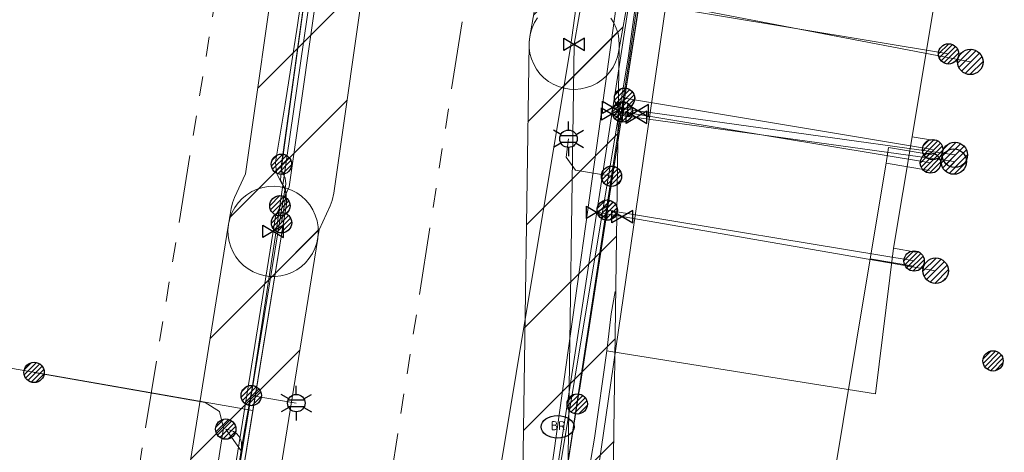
# Model space of a CAD drawing. Header units: metres. Extents: x 197355 to 199157, y 355772 to 356286.
# Tile 172 of 256: x 198014 to 198057, y 355944 to 355963. Entities that reach past the tile are written whole.
import ezdxf
from ezdxf.enums import TextEntityAlignment as Align
from ezdxf.lldxf.tags import DXFTag

# ---------------------------------------------------------------- set-up
doc = ezdxf.new("R2010")
doc.units = ezdxf.units.M
doc.linetypes.add('RI-GWA', pattern=[18.45, 6, -1.8, 1.75, -1.8, 1.75, -1.8, 1.75, -1.8])
for name, color, linetype, lineweight in [('B-WE-KL-BRANDSTOF_ENEXISNETBEHEERB.V.-G', 40, 'KL-BRANDSTOF-N', 18), ('B-WE-KL-BRANDSTOF_ENEXISNETBEHEERB.V.-V', 40, 'Continuous', 18), ('B-WE-KL-DATA_HULPSTUK_KPNB.V.-S', 90, 'Continuous', 25), ('B-WE-KL-DATA_KABELBUNDEL_KPNB.V.-G', 90, 'Continuous', 18), ('B-WE-KL-DATA_KABELBUNDEL_ZIGGOB.V.-G', 94, 'Continuous', 18), ('B-WE-KL-DATA_TELECOM_REGGEFIBEROPERATORB.V.-G', 90, 'KL-TELECOM-ALGEMEEN-N', 18), ('B-WE-KL-DATA_TELECOM_ZIGGOB.V.-G', 94, 'KL-TELECOM-ALGEMEEN-N', 18), ('B-WE-KL-ET_LS_ENEXISNETBEHEERB.V.-G', 190, 'KL-LS-N', 18), ('B-WE-KL-ET_LS_HULPSTUK_ENEXISNETBEHEERB.V.-S', 190, 'Continuous', 25), ('B-WE-KL-ET_LS_KABELBUNDEL_ENEXISNETBEHEERB.V.-G', 190, 'KL-BUNDEL-N', 18), ('B-WE-KL-ET_MS_10 kV_ENEXISNETBEHEERB.V.-G', 130, 'KL-MS-N', 18), ('B-WE-KL-ET_MS_ENEXISNETBEHEERB.V.-G', 130, 'KL-MS-N', 18), ('B-WE-KL-ET_MS_HULPSTUK_MOF_ENEXISNETBEHEERB.V.-S', 130, 'Continuous', 25), ('B-WE-KL-GAS_HD_ENEXISNETBEHEERB.V.-G', 30, 'KL-GAS-HD-N', 18), ('B-WE-KL-GAS_HULPSTUK_ENEXISNETBEHEERB.V.-S', 30, 'Continuous', 25), ('B-WE-KL-GAS_LD_HOOFDLEIDING_100 MBAR_PVC_160_ENEXISNETBEHEERB.V.-G', 50, 'KL-GAS-LD-N', 18), ('B-WE-KL-GAS_LD_HOOFDLEIDING_100 MBAR_PVC_ENEXISNETBEHEERB.V.-G', 50, 'KL-GAS-LD-N', 18), ('B-WE-KL-GAS_LD_HOOFDLEIDING_30 MBAR_PVC_250_ENEXISNETBEHEERB.V.-G', 50, 'KL-GAS-LD-N', 18), ('B-WE-KL-WATER_HULPSTUK_NVWATERLEIDINGMAATSCHAPPIJLIMBURG-S', 170, 'Continuous', 25), ('B-WE-KL-WATER_TRANSPORTLEIDING_NVWATERLEIDINGMAATSCHAPPIJLIMBURG-G', 170, 'KL-WATER-TR-N', 18), ('B-WE-RI-GWA_GEMEENTEROERMOND-G', 30, 'RI-GWA', 18)]:
    doc.layers.add(name, color=color, linetype=linetype, lineweight=lineweight)
doc.styles.add('NLCS-ISO', font='NLCS-ISO.ttf')
doc.styles.get("Standard").update_dxf_attribs({"font": 'isocp.shx'})
tags = doc.linetypes.add('KL-BRANDSTOF-N', pattern='A,4,-0.5,[105,NLCS.SHX,S=0.5,R=0,X=0.75,Y=0],-2,4,-1,["B",Standard,S=1,R=0,X=-0.15,Y=-0.5],-1.5', length=13).pattern_tags.tags
tags[18] = DXFTag(74, 10)
doc.linetypes.add('KL-BUNDEL-N', pattern='A,28,-5,[103,NLCS.SHX,S=1.25,R=0,X=0,Y=0],-5,[103,NLCS.SHX,S=1.25,R=0,X=0,Y=0],-5,[103,NLCS.SHX,S=1.25,R=0,X=0,Y=0],-5,[103,NLCS.SHX,S=1.25,R=0,X=0,Y=0],-5', length=53)
tags = doc.linetypes.add('KL-GAS-HD-N', pattern='A,4,-1,[69,NLCS.SHX,S=0.5,R=0,X=0,Y=0],-1,4,-1,["H",Standard,S=1,R=0,X=0,Y=-0.5],-2', length=13).pattern_tags.tags
tags[18] = DXFTag(74, 10)
tags = doc.linetypes.add('KL-GAS-LD-N', pattern='A,4,-1,[69,NLCS.SHX,S=0.5,R=0,X=0,Y=0],-1,4,-1,["L",Standard,S=1,R=0,X=0.25,Y=-0.5],-2', length=13).pattern_tags.tags
tags[18] = DXFTag(74, 10)
tags = doc.linetypes.add('KL-LS-N', pattern='A,4,-1,[103,NLCS.SHX,S=0.75,R=0,X=0,Y=0],-1,4,-1,["L",Standard,S=1,R=0,X=0,Y=-0.5],-2', length=13).pattern_tags.tags
tags[18] = DXFTag(74, 10)
tags = doc.linetypes.add('KL-MS-N', pattern='A,4,-1,[103,NLCS.SHX,S=0.75,R=0,X=0,Y=0],-1,4,-1,["M",Standard,S=1,R=0,X=0,Y=-0.5],-2', length=13).pattern_tags.tags
tags[18] = DXFTag(74, 10)
doc.linetypes.add('KL-TELECOM-ALGEMEEN-N', pattern='A,7,-1,[101,NLCS.SHX,S=0.5,R=0,X=0,Y=0],-1', length=9)
doc.linetypes.add('KL-WATER-TR-N', pattern='A,7,-0.5,[168,NLCS.SHX,S=0.75,R=0,X=0.75,Y=0],-2,[168,NLCS.SHX,S=0.75,R=0,X=0.75,Y=0],-2', length=11.5)

# ---------------------------------------------------------------- blocks, each defined once
blk = doc.blocks.new('SKL-ET_HULP_MOF-SO')
h = blk.add_hatch()
h.set_pattern_fill('ANSI31', color=256, scale=6, style=0)
h.set_pattern_definition([(45, (-2.25, -126.982), (-0.53033, 0.53033), [])])
edge = h.paths.add_edge_path()
edge.add_arc((0, 0), 2.25, 0, 360)
at = {"linetype": 'Continuous'}
blk.add_circle((0, 0), 2.25, dxfattribs=at)
blk = doc.blocks.new('SKL-WTB_HULP_AFSLUITER-SO')
for p, q in [((2.3, 1.37), (-2.3, -1.37)), ((-2.3, 1.37), (2.3, -1.37)), ((2.3, -1.37), (2.3, 1.37))]:
    blk.add_line(p, q)
at = {"ltscale": 0.1}
blk.add_line((-2.3, -1.37), (-2.3, 1.37), dxfattribs=at)
blk = doc.blocks.new('SKL-WTB_HULP_AANSLUITPUNT-SO')
h = blk.add_hatch()
h.set_pattern_fill('ANSI31', color=256, scale=3, style=0)
h.set_pattern_definition([(45, (-1.125, -63.491), (-0.265165, 0.265165), [])])
edge = h.paths.add_edge_path()
edge.add_arc((0, 0), 1.125, 0, 360)
at = {"linetype": 'Continuous'}
blk.add_circle((0, 0), 1.125, dxfattribs=at)
blk = doc.blocks.new('B-SIE-WEG_LICHTMAST-SO')
at = {"ltscale": 0.1}
for p, q in [((0, 0.386), (0, 0.772)), ((-0.334, 0.193), (-0.668, 0.386)), ((0.334, 0.193), (0.668, 0.386)), ((-0.334, -0.193), (-0.668, -0.386)), ((0, -0.386), (0, -0.772)), ((0.334, -0.193), (0.668, -0.386))]:
    blk.add_line(p, q, dxfattribs=at)
at = {"flags": 128}
for points in [[(-0.354, 0.152), (0.354, 0.152)], [(-0.354, -0.152), (0.354, -0.152)]]:
    blk.add_lwpolyline(points, dxfattribs=at)
at = {"ltscale": 0.1}
blk.add_circle((0, 0), 0.386, dxfattribs=at)
at = {"style": 'NLCS-ISO'}
blk.add_attdef('TYPE', text='', height=0.549, dxfattribs=at).set_placement((0, 0.772), align=Align.BOTTOM_CENTER)
blk = doc.blocks.new('SIE-WEG_STRAATPOT_BRANDKRAAN-SO')
blk.add_ellipse((0, 0), major_axis=(-0.729, 0), ratio=0.685994)
at = {"style": 'NLCS-ISO'}
blk.add_text('BR', height=0.4, dxfattribs=at).set_placement((-0.298, -0.153))

msp = doc.modelspace()

# ---------------------------------------------------------------- hatches: boundary and pattern name
at = {"layer": 'B-WE-KL-BRANDSTOF_ENEXISNETBEHEERB.V.-V'}
h = msp.add_hatch(dxfattribs=at)
h.set_pattern_fill('ANSI31', color=256, style=0)
h.paths.add_polyline_path([(198025.09, 355951.741), (198025.34, 355951.768), (198025.587, 355951.828), (198025.824, 355951.917), (198026.046, 355952.035), (198026.254, 355952.182), (198026.439, 355952.351), (198026.604, 355952.545), (198026.741, 355952.756), (198026.852, 355952.985), (198026.932, 355953.225), (198027.034, 355953.804), (198027.528, 355954.869), (198027.62, 355955.105), (198027.694, 355955.428), (198033.583, 355996.74), (198033.918, 355999.399), (198034.277, 356001.66), (198034.301, 356001.912), (198034.293, 356002.165), (198034.253, 356002.415), (198034.182, 356002.656), (198034.081, 356002.888), (198033.952, 356003.105), (198033.795, 356003.305), (198033.615, 356003.483), (198033.415, 356003.636), (198033.197, 356003.763), (198032.963, 356003.862), (198032.72, 356003.93), (198032.47, 356003.967), (198032.216, 356003.972), (198031.966, 356003.946), (198031.719, 356003.887), (198031.482, 356003.798), (198031.26, 356003.681), (198031.053, 356003.536), (198030.865, 356003.365), (198030.701, 356003.172), (198030.563, 356002.962), (198030.452, 356002.733), (198030.371, 356002.495), (198030.327, 356002.288), (198029.954, 355999.93), (198029.621, 355997.288), (198023.776, 355956.286), (198023.287, 355955.233), (198023.196, 355954.998), (198023.134, 355954.752), (198023.023, 355954.048), (198023, 355953.796), (198023.009, 355953.543), (198023.049, 355953.293), (198023.121, 355953.052), (198023.222, 355952.821), (198023.353, 355952.604), (198023.509, 355952.405), (198023.69, 355952.227), (198023.89, 355952.075), (198024.11, 355951.947), (198024.344, 355951.85), (198024.586, 355951.782), (198024.837, 355951.746), (198025.089, 355951.741)])
h = msp.add_hatch(dxfattribs=at)
h.set_pattern_fill('ANSI31', color=256, style=0)
h.paths.add_polyline_path([(198038.391, 355960.027), (198038.642, 355960.049), (198038.89, 355960.104), (198039.127, 355960.188), (198039.353, 355960.302), (198039.563, 355960.445), (198039.752, 355960.611), (198039.92, 355960.801), (198040.062, 355961.011), (198040.176, 355961.236), (198040.261, 355961.474), (198040.309, 355961.678), (198040.785, 355964.381), (198041.233, 355964.881), (198041.369, 355965.095), (198041.477, 355965.325), (198041.587, 355965.717), (198041.663, 355966.161), (198041.69, 355966.411), (198041.685, 355966.664), (198041.648, 355966.915), (198041.581, 355967.157), (198041.482, 355967.392), (198041.355, 355967.61), (198041.202, 355967.81), (198041.025, 355967.99), (198040.826, 355968.147), (198040.609, 355968.276), (198040.377, 355968.378), (198040.134, 355968.45), (198039.885, 355968.49), (198039.633, 355968.498), (198039.381, 355968.475), (198039.134, 355968.42), (198038.895, 355968.333), (198038.671, 355968.219), (198038.461, 355968.075), (198038.272, 355967.907), (198038.106, 355967.717), (198037.965, 355967.507), (198037.852, 355967.282), (198037.758, 355967.001), (198037.339, 355966.542), (198037.197, 355966.333), (198037.058, 355966.048), (198036.95, 355965.664), (198036.369, 355962.373), (198036.341, 355962.121), (198036.345, 355961.87), (198036.381, 355961.618), (198036.448, 355961.375), (198036.546, 355961.141), (198036.671, 355960.923), (198036.824, 355960.72), (198037.001, 355960.54), (198037.198, 355960.383), (198037.415, 355960.253), (198037.647, 355960.15), (198037.889, 355960.077), (198038.137, 355960.036), (198038.39, 355960.027)])
h = msp.add_hatch(dxfattribs=at)
h.set_pattern_fill('ANSI31', color=256, style=0)
h.paths.add_polyline_path([(198031.969, 355901.358), (198032.221, 355901.386), (198032.465, 355901.446), (198032.701, 355901.536), (198032.925, 355901.656), (198033.131, 355901.803), (198033.317, 355901.974), (198033.48, 355902.168), (198033.616, 355902.379), (198033.726, 355902.609), (198033.805, 355902.848), (198033.847, 355903.054), (198037.552, 355927.386), (198040.037, 355942.457), (198040.064, 355942.753), (198040.339, 355961.997), (198040.326, 355962.249), (198040.282, 355962.5), (198040.207, 355962.74), (198040.102, 355962.97), (198039.968, 355963.186), (198039.809, 355963.382), (198039.627, 355963.556), (198039.424, 355963.706), (198039.202, 355963.83), (198038.967, 355963.925), (198038.724, 355963.989), (198038.473, 355964.021), (198038.219, 355964.022), (198037.97, 355963.992), (198037.723, 355963.929), (198037.489, 355963.836), (198037.268, 355963.715), (198037.063, 355963.566), (198036.878, 355963.392), (198036.717, 355963.197), (198036.583, 355962.983), (198036.476, 355962.755), (198036.399, 355962.514), (198036.353, 355962.265), (198036.339, 355962.055), (198036.066, 355942.96), (198033.6, 355928.003), (198029.893, 355903.656), (198029.871, 355903.404), (198029.881, 355903.151), (198029.922, 355902.903), (198029.995, 355902.661), (198030.098, 355902.428), (198030.228, 355902.213), (198030.386, 355902.014), (198030.567, 355901.838), (198030.768, 355901.686), (198030.989, 355901.56), (198031.221, 355901.463), (198031.466, 355901.396), (198031.715, 355901.361), (198031.968, 355901.358)])
h = msp.add_hatch(dxfattribs=at)
h.set_pattern_fill('ANSI31', color=256, style=0)
h.paths.add_polyline_path([(198017.281, 355902.541), (198017.539, 355902.585), (198017.791, 355902.662), (198018.029, 355902.771), (198018.249, 355902.91), (198018.451, 355903.076), (198018.63, 355903.269), (198018.781, 355903.482), (198018.903, 355903.712), (198018.994, 355903.958), (198019.053, 355904.213), (198026.974, 355953.421), (198026.998, 355953.682), (198026.989, 355953.942), (198026.945, 355954.202), (198026.868, 355954.452), (198026.759, 355954.689), (198026.62, 355954.91), (198026.453, 355955.113), (198026.261, 355955.291), (198026.049, 355955.441), (198025.816, 355955.564), (198025.571, 355955.655), (198025.316, 355955.714), (198025.056, 355955.738), (198024.794, 355955.728), (198024.538, 355955.685), (198024.286, 355955.608), (198024.049, 355955.499), (198023.828, 355955.36), (198023.626, 355955.193), (198023.448, 355955.001), (198023.297, 355954.789), (198023.174, 355954.556), (198023.083, 355954.311), (198023.025, 355954.057), (198015.103, 355904.849), (198015.079, 355904.588), (198015.088, 355904.328), (198015.132, 355904.068), (198015.209, 355903.82), (198015.318, 355903.581), (198015.457, 355903.36), (198015.623, 355903.158), (198015.816, 355902.98), (198016.028, 355902.829), (198016.259, 355902.706), (198016.506, 355902.615), (198016.76, 355902.557), (198017.021, 355902.532)])

# ---------------------------------------------------------------- linework, layer by layer
at = {"layer": 'B-WE-KL-BRANDSTOF_ENEXISNETBEHEERB.V.-G', "linetype": 'ByBlock', "ltscale": 0.5, "flags": 128}
for points in [[(198029.621, 355997.288), (198023.776, 355956.286), (198023.287, 355955.233), (198023.196, 355954.998), (198023.134, 355954.752), (198023.023, 355954.048), (198023, 355953.796), (198023.009, 355953.543), (198023.049, 355953.293), (198023.121, 355953.052), (198023.222, 355952.821), (198023.353, 355952.604), (198023.509, 355952.405), (198023.69, 355952.227), (198023.89, 355952.075), (198024.11, 355951.947), (198024.344, 355951.85), (198024.586, 355951.782), (198024.837, 355951.746), (198025.089, 355951.741), (198025.09, 355951.741), (198025.09, 355951.741), (198025.34, 355951.768), (198025.587, 355951.828), (198025.824, 355951.917), (198026.046, 355952.035), (198026.254, 355952.182), (198026.439, 355952.351), (198026.604, 355952.545), (198026.741, 355952.756), (198026.852, 355952.985), (198026.932, 355953.225), (198027.034, 355953.804), (198027.528, 355954.869), (198027.62, 355955.105), (198027.694, 355955.428), (198033.583, 355996.74)], [(198036.95, 355965.664), (198036.369, 355962.373), (198036.341, 355962.121), (198036.345, 355961.87), (198036.381, 355961.618), (198036.448, 355961.375), (198036.546, 355961.141), (198036.671, 355960.923), (198036.824, 355960.72), (198037.001, 355960.54), (198037.198, 355960.383), (198037.415, 355960.253), (198037.647, 355960.15), (198037.889, 355960.077), (198038.137, 355960.036), (198038.39, 355960.027), (198038.391, 355960.027), (198038.391, 355960.027), (198038.642, 355960.049), (198038.89, 355960.104), (198039.127, 355960.188), (198039.353, 355960.302), (198039.563, 355960.445), (198039.752, 355960.611), (198039.92, 355960.801), (198040.062, 355961.011), (198040.176, 355961.236), (198040.261, 355961.474), (198040.309, 355961.678), (198040.785, 355964.381)], [(198036.717, 355963.197), (198036.583, 355962.983), (198036.476, 355962.755), (198036.399, 355962.514), (198036.353, 355962.265), (198036.339, 355962.055), (198036.066, 355942.96), (198033.6, 355928.003), (198029.893, 355903.656)], [(198033.847, 355903.054), (198037.552, 355927.386), (198040.037, 355942.457), (198040.064, 355942.753), (198040.339, 355961.997), (198040.326, 355962.249), (198040.282, 355962.5), (198040.207, 355962.74), (198040.102, 355962.97), (198039.968, 355963.186)], [(198019.053, 355904.213), (198026.974, 355953.421), (198026.998, 355953.682), (198026.989, 355953.942), (198026.945, 355954.202), (198026.868, 355954.452), (198026.759, 355954.689), (198026.62, 355954.91), (198026.453, 355955.113), (198026.261, 355955.291), (198026.049, 355955.441), (198025.816, 355955.564), (198025.571, 355955.655), (198025.316, 355955.714), (198025.056, 355955.738), (198024.794, 355955.728), (198024.538, 355955.685), (198024.286, 355955.608), (198024.049, 355955.499), (198023.828, 355955.36), (198023.626, 355955.193), (198023.448, 355955.001), (198023.297, 355954.789), (198023.174, 355954.556), (198023.083, 355954.311), (198023.025, 355954.057), (198015.103, 355904.849)]]:
    msp.add_lwpolyline(points, dxfattribs=at)
at = {"layer": 'B-WE-KL-DATA_KABELBUNDEL_KPNB.V.-G', "ltscale": 0.5, "flags": 128}
for points in [[(198041.763, 355967.334), (198039.519, 355952.828)], [(198040.57, 355959.634), (198041.226, 355963.872)], [(198054.931, 355961.601), (198041.226, 355963.873), (198041.226, 355963.873)], [(198038.573, 355946.705), (198040.803, 355961.127)], [(198040.477, 355959.027), (198040.477, 355959.028), (198040.57, 355959.634)], [(198054.225, 355957.359), (198040.571, 355959.634)], [(198039.805, 355954.678), (198039.805, 355954.679), (198040.477, 355959.027)], [(198054.126, 355956.767), (198040.477, 355959.028), (198040.477, 355959.028)], [(198038.477, 355946.093), (198039.805, 355954.678)], [(198053.404, 355952.426), (198039.805, 355954.679), (198039.805, 355954.679)], [(198038.065, 355943.429), (198038.065, 355943.43), (198038.477, 355946.093)]]:
    msp.add_lwpolyline(points, dxfattribs=at)
at = {"layer": 'B-WE-KL-DATA_KABELBUNDEL_ZIGGOB.V.-G', "ltscale": 0.5, "flags": 128}
for points in [[(198032.53, 356008.698), (198025.411, 355956.906)], [(198037.052, 355928.865), (198039.318, 355942.571), (198046.792, 355993.875)], [(198052.159, 355956.76), (198052.274, 355957.451), (198054.198, 355957.131)], [(198025.587, 355954.939), (198025.573, 355955.461), (198025.323, 355956.026), (198025.411, 355956.906)], [(198051.454, 355952.518), (198052.159, 355956.76)], [(198054.083, 355956.44), (198052.159, 355956.76)], [(198024.103, 355945.805), (198025.587, 355954.939)], [(198044.857, 355937.145), (198045.713, 355942.321), (198049.652, 355941.667), (198051.454, 355952.518)], [(198053.379, 355952.198), (198051.454, 355952.518)], [(198012.846, 355947.765), (198024.103, 355945.805)], [(198019.949, 355920.24), (198024.103, 355945.805)]]:
    msp.add_lwpolyline(points, dxfattribs=at)
at = {"layer": 'B-WE-KL-DATA_TELECOM_REGGEFIBEROPERATORB.V.-G', "ltscale": 0.5, "flags": 128}
for points in [[(198053.315, 355957.919), (198054.027, 355962.207), (198054.953, 355967.784)], [(198052.496, 355952.987), (198053.315, 355957.919)], [(198054.301, 355957.756), (198053.315, 355957.919)], [(198039.787, 355948.44), (198040.429, 355948.337), (198048.534, 355947.04), (198051.688, 355946.535), (198052.496, 355952.987)], [(198052.496, 355952.987), (198053.482, 355952.823)], [(198039.986, 355950.083), (198040.158, 355951.069)], [(198039.986, 355950.083), (198040.158, 355951.069)], [(198037.179, 355877.473), (198036.281, 355877.687), (198030.235, 355886.048), (198033.747, 355909.339), (198033.948, 355914.561), (198035.091, 355920.422), (198037.456, 355934.188), (198039.242, 355944.582), (198039.787, 355948.44), (198039.986, 355950.083)], [(198039.986, 355950.083), (198039.787, 355948.44)], [(198037.179, 355877.473), (198036.281, 355877.687), (198030.235, 355886.048), (198033.747, 355909.339), (198033.948, 355914.561), (198035.091, 355920.422), (198037.456, 355934.188), (198039.242, 355944.582), (198039.787, 355948.44)]]:
    msp.add_lwpolyline(points, dxfattribs=at)
at = {"layer": 'B-WE-KL-DATA_TELECOM_ZIGGOB.V.-G', "ltscale": 0.5, "flags": 128}
for points in [[(197882.172, 355971.043), (197881.848, 355972.849), (197876.845, 355971.917), (197873.462, 355970.397), (197873.225, 355969.441), (197872.808, 355960.44), (197882.54, 355917.913), (197889.614, 355876.822), (197897.132, 355872.545), (197900.232, 355872.938), (197917.417, 355875.015), (197926.015, 355875.976), (197936.097, 355877.03), (197944.239, 355877.752), (197954.023, 355878.398), (197964.572, 355878.866), (198003.487, 355880.874), (198006.415, 355881.035), (198007.214, 355881.262), (198014.258, 355885.587), (198019.949, 355920.24), (198025.587, 355954.939), (198025.573, 355955.461), (198025.323, 355956.026), (198025.411, 355956.906), (198032.53, 356008.698), (198032.638, 356009.1), (198032.883, 356009.439), (198033.234, 356009.672), (198033.647, 356009.769), (198046.414, 356008.147), (198046.835, 356008.168), (198047.357, 356008.425), (198047.607, 356008.874), (198050.139, 356024.349), (198055.485, 356054.413), (198063.771, 356094.593), (198063.929, 356095.336), (198064.441, 356097.614), (198064.453, 356097.65), (198064.852, 356098.557), (198065.65, 356099.646), (198066.435, 356100.356), (198067.705, 356101.135), (198068.425, 356101.447), (198070.006, 356101.902), (198071.736, 356102.121), (198073.562, 356102.099), (198075.54, 356101.831), (198075.692, 356101.929), (198075.804, 356102.795), (198077.266, 356112.96), (198078.889, 356130.012), (198080.379, 356144.212), (198069.148, 356146.003), (198068.787, 356179.08), (198068.811, 356180.614), (198069.185, 356181.162), (198069.617, 356181.375), (198070.115, 356181.424), (198076.202, 356180.733), (198082.163, 356180.047)], [(198035.495, 355917.671), (198035.208, 355917.717), (198039.318, 355942.571), (198046.792, 355993.875), (198057.932, 355991.518), (198059.856, 355991.198), (198060.551, 355991.083), (198061.107, 355991.497), (198061.862, 355991.371), (198061.812, 355991.076)], [(198012.846, 355947.765), (198024.103, 355945.805), (198019.949, 355920.24), (198014.258, 355885.587), (198007.214, 355881.262), (198007.076, 355880.928), (198007.106, 355880.418), (198007.375, 355879.98), (198007.793, 355879.754), (198012.891, 355879.765), (198029.456, 355879.851), (198030.901, 355879.618), (198033.027, 355878.875), (198033.926, 355878.412), (198035.011, 355878.132), (198065.464, 355873.237), (198074.003, 355871.953)], [(198019.882, 355836.417), (198023.925, 355857.169), (198023.932, 355857.482), (198023.695, 355858.037), (198023.233, 355858.348), (198009.314, 355860.768), (198009.156, 355860.934), (198009.045, 355861.452), (198009.14, 355861.752), (198009.263, 355861.944), (198009.729, 355862.151), (198009.96, 355862.536), (198013.7, 355884.518), (198013.785, 355884.79), (198014.167, 355885.296), (198014.258, 355885.587), (198019.949, 355920.24), (198024.103, 355945.805), (198012.846, 355947.765)]]:
    msp.add_lwpolyline(points, dxfattribs=at)
at = {"layer": 'B-WE-KL-ET_LS_ENEXISNETBEHEERB.V.-G', "ltscale": 0.5, "flags": 128}
for points in [[(198034.878, 356100.314), (198035.048, 356085.307), (198035.354, 356046.318), (198035.33, 356041.121), (198035.178, 356035.926), (198035.018, 356032.661), (198034.807, 356029.399), (198034.546, 356026.146), (198034.235, 356022.898), (198032.887, 356011.549), (198031.412, 356000), (198030.724, 355996.586), (198030.178, 355991.43), (198029.477, 355986.292), (198025.367, 355956.71)], [(198062.305, 356086.892), (198053.775, 356046.863), (198053.235, 356044.284), (198052.713, 356041.702), (198052.271, 356039.443), (198051.842, 356037.181), (198051.509, 356035.366), (198051.184, 356033.55), (198050.757, 356031.079), (198050.312, 356028.397), (198049.928, 356025.981), (198049.559, 356023.563), (198049.173, 356020.982), (198046.478, 356000), (198044.464, 355984.661), (198041.667, 355967.536), (198040.808, 355961.525), (198035.65, 355927.667), (198031.397, 355904.31)], [(198039.994, 355956.18), (198038.404, 355956.445), (198037.978, 355957.022), (198038.088, 355957.839)], [(198005.32, 355853.174), (198007.386, 355852.842), (198008.152, 355853.101), (198008.566, 355853.795), (198009.108, 355857.176), (198009.105, 355857.287), (198009.062, 355857.39), (198005.984, 355862.049), (198002.296, 355866.972), (198000, 355867.073), (197993.511, 355867.439), (197992.977, 355867.689), (197992.616, 355868.156), (197993.109, 355878.31), (197993.522, 355878.715), (197994.071, 355878.898), (198000, 355879.172), (198006.509, 355879.715), (198007.338, 355879.861), (198008.166, 355880.085), (198008.97, 355880.385), (198012.759, 355883.351), (198014.564, 355887.811), (198014.569, 355887.85), (198015.295, 355891.817), (198016.637, 355899.859), (198016.955, 355903.095), (198017.368, 355905.841), (198024.604, 355949.969), (198025.559, 355955.848), (198025.529, 355956.09), (198025.427, 355956.312), (198025.363, 355956.506), (198025.367, 355956.71)], [(198014.407, 355947.491), (198021.982, 355946.159), (198022.623, 355945.756), (198022.797, 355945.019), (198019.089, 355921.396), (198016.632, 355907.305)], [(198014.407, 355947.491), (198021.982, 355946.159), (198022.623, 355945.756), (198022.797, 355945.019), (198019.089, 355921.396), (198016.632, 355907.305)], [(198024.029, 355946.464), (198026.027, 355946.13)]]:
    msp.add_lwpolyline(points, dxfattribs=at)
at = {"layer": 'B-WE-KL-ET_LS_KABELBUNDEL_ENEXISNETBEHEERB.V.-G', "ltscale": 0.5, "flags": 128}
for points in [[(198034.878, 356100.314), (198035.048, 356085.307), (198035.354, 356046.318), (198035.33, 356041.121), (198035.178, 356035.926), (198035.018, 356032.661), (198034.807, 356029.399), (198034.546, 356026.146), (198034.235, 356022.898), (198032.887, 356011.549), (198031.412, 356000), (198030.724, 355996.586), (198030.178, 355991.43), (198029.477, 355986.292), (198025.367, 355956.71)], [(198062.305, 356086.892), (198053.775, 356046.863), (198053.235, 356044.284), (198052.713, 356041.702), (198052.271, 356039.443), (198051.842, 356037.181), (198051.509, 356035.366), (198051.184, 356033.55), (198050.757, 356031.079), (198050.312, 356028.397), (198049.928, 356025.981), (198049.559, 356023.563), (198049.173, 356020.982), (198046.478, 356000), (198044.464, 355984.661), (198041.667, 355967.536), (198040.808, 355961.525), (198035.65, 355927.667), (198031.397, 355904.31)], [(198017.211, 355904.795), (198017.368, 355905.841), (198024.604, 355949.969), (198025.559, 355955.848), (198025.529, 355956.09), (198025.427, 355956.312), (198025.363, 355956.506), (198025.367, 355956.71)], [(198014.407, 355947.491), (198021.982, 355946.159), (198022.623, 355945.756), (198022.797, 355945.019), (198019.089, 355921.396), (198016.632, 355907.305)]]:
    msp.add_lwpolyline(points, dxfattribs=at)
at = {"layer": 'B-WE-KL-ET_MS_10 kV_ENEXISNETBEHEERB.V.-G', "ltscale": 0.5, "flags": 128}
for points in [[(198016.933, 355906.152), (198016.933, 355906.172), (198016.92, 355906.204), (198016.891, 355906.215), (198016.882, 355906.215), (198016.838, 355906.196), (198016.822, 355906.155), (198016.837, 355906.117), (198016.843, 355906.111), (198016.889, 355906.087), (198030.118, 355903.79), (198030.306, 355903.791), (198030.491, 355903.824), (198030.668, 355903.888), (198030.831, 355903.982), (198030.975, 355904.103), (198031.097, 355904.246), (198031.192, 355904.409), (198031.257, 355904.585), (198040.746, 355961.508), (198046.055, 356000), (198046.399, 356002.526), (198048.171, 356016.334), (198049.163, 356023.623), (198049.866, 356028.146), (198050.622, 356032.66), (198051.432, 356037.164), (198052.296, 356041.659), (198052.831, 356044.305), (198053.384, 356046.947), (198062.256, 356088.588), (198063.796, 356094.717), (198064.355, 356096.91), (198064.677, 356097.621), (198065.064, 356098.298), (198065.513, 356098.937), (198066.018, 356099.53), (198066.577, 356100.074), (198067.185, 356100.563), (198067.835, 356100.993), (198068.522, 356101.361), (198069.003, 356101.571), (198069.496, 356101.75), (198070, 356101.898), (198070.512, 356102.014), (198071.03, 356102.098), (198071.553, 356102.149), (198072.077, 356102.167), (198072.602, 356102.152), (198074.945, 356101.888), (198075.115, 356101.88), (198075.266, 356101.897), (198075.398, 356101.939), (198075.51, 356102.007), (198075.603, 356102.098), (198075.677, 356102.215), (198075.732, 356102.357), (198075.767, 356102.524), (198077.331, 356113.428), (198077.372, 356113.866)], [(198074.47, 356101.942), (198072.602, 356102.152), (198070.512, 356102.014), (198068.522, 356101.361), (198066.018, 356099.53), (198064.355, 356096.91), (198063.796, 356094.717), (198062.256, 356088.588), (198053.384, 356046.947), (198052.831, 356044.305), (198052.296, 356041.659), (198050.622, 356032.66), (198049.163, 356023.623), (198048.171, 356016.334), (198047.208, 356008.822), (198046.864, 356008.338), (198046.231, 356008.207), (198033.887, 356009.783), (198032.972, 356009.535), (198032.53, 356008.698), (198031.421, 356000), (198030.595, 355993.137), (198029.491, 355986.304), (198026.086, 355962.868), (198025.526, 355959.366), (198025.102, 355956.807), (198025.145, 355956.319), (198025.366, 355955.881), (198025.541, 355955.606), (198025.564, 355955.281), (198025.372, 355954.121)], [(198025.299, 355954.871), (198028.033, 355973.744), (198028.912, 355979.601), (198029.718, 355985.469), (198030.506, 355990.338), (198031.244, 355995.213), (198032.529, 356000), (198033.156, 356004.91), (198033.117, 356005.03), (198033.136, 356005.155), (198033.207, 356005.259), (198033.317, 356005.32), (198046.369, 356003.653), (198046.505, 356003.677), (198046.634, 356003.724), (198046.754, 356003.793), (198046.86, 356003.881), (198046.949, 356003.986), (198047.019, 356004.105), (198047.067, 356004.234), (198047.092, 356004.37), (198047.127, 356004.621), (198047.753, 356009.16), (198049.526, 356020.966), (198050.139, 356024.349), (198050.803, 356028.65), (198051.5, 356032.946), (198052.229, 356037.236), (198052.991, 356041.521), (198054.201, 356047.974), (198055.485, 356054.413), (198063.796, 356094.717), (198064.355, 356096.91), (198064.513, 356097.174), (198064.705, 356097.415), (198064.928, 356097.627), (198065.177, 356097.808), (198065.449, 356097.954), (198065.737, 356098.061), (198066.037, 356098.129), (198066.344, 356098.156), (198066.528, 356098.152), (198100.326, 356098.632), (198100.595, 356098.597), (198100.855, 356098.52), (198101.1, 356098.403), (198101.323, 356098.248), (198101.519, 356098.06), (198101.682, 356097.844), (198101.809, 356097.604), (198101.896, 356097.347), (198104.797, 356091.406), (198103.747, 356085.107), (198103.032, 356080.158), (198099.172, 356052.421), (198099.153, 356052.199), (198099.096, 356051.983), (198099.004, 356051.78), (198098.878, 356051.595), (198098.723, 356051.435), (198098.543, 356051.303), (198098.344, 356051.203), (198098.13, 356051.139), (198096.668, 356051.349)], [(198027.389, 355903.351), (198027.585, 355903.337), (198027.781, 355903.361), (198027.969, 355903.423), (198028.142, 355903.52), (198028.292, 355903.649), (198028.415, 355903.804), (198028.504, 355903.98), (198028.558, 355904.17), (198038.182, 355961.898), (198043.438, 356000), (198044.199, 356004.243), (198045.999, 356018.253)], [(197990.535, 355879.595), (197992.217, 355879.58), (197992.33, 355879.592), (197992.428, 355879.629), (197992.513, 355879.692), (197992.584, 355879.78), (197992.722, 355879.974), (197992.88, 355880.151), (197993.003, 355880.273), (197993.155, 355880.4), (197993.323, 355880.491), (197993.505, 355880.545), (197993.702, 355880.563), (197994.319, 355880.563), (198000, 355880.644), (198006.403, 355881.034), (198006.614, 355881.058), (198006.821, 355881.105), (198007.021, 355881.173), (198007.214, 355881.262), (198007.358, 355881.345), (198013.17, 355885.06), (198013.467, 355885.362), (198013.717, 355885.69), (198013.917, 355886.037), (198014.062, 355886.398), (198016.57, 355900.609), (198023.717, 355944.84), (198024.064, 355946.811), (198025.195, 355954.152), (198025.299, 355954.871)], [(198014.062, 355886.398), (198016.57, 355900.609), (198023.585, 355944.023), (198023.603, 355944.217), (198023.592, 355944.389), (198023.551, 355944.54), (198023.48, 355944.67), (198023.38, 355944.779), (198023.25, 355944.866), (198023.091, 355944.932), (198022.902, 355944.977)], [(198014.062, 355886.398), (198016.57, 355900.609), (198023.585, 355944.023), (198023.603, 355944.217), (198023.592, 355944.389), (198023.551, 355944.54), (198023.48, 355944.67), (198023.38, 355944.779), (198023.25, 355944.866), (198023.091, 355944.932), (198022.902, 355944.977)], [(198014.062, 355886.398), (198016.57, 355900.609), (198023.585, 355944.023), (198023.603, 355944.217), (198023.592, 355944.389), (198023.551, 355944.54), (198023.48, 355944.67), (198023.38, 355944.779), (198023.25, 355944.866), (198023.091, 355944.932), (198022.902, 355944.977)]]:
    msp.add_lwpolyline(points, dxfattribs=at)
at = {"layer": 'B-WE-KL-ET_MS_ENEXISNETBEHEERB.V.-G', "ltscale": 0.5, "flags": 128}
for points in [[(198027.389, 355903.351), (198028.142, 355903.52), (198028.558, 355904.17), (198038.182, 355961.898), (198043.438, 356000), (198044.199, 356004.243), (198045.999, 356018.253)], [(198033.887, 356009.783), (198032.972, 356009.535), (198032.53, 356008.698), (198031.421, 356000), (198030.595, 355993.137), (198029.491, 355986.304), (198026.086, 355962.868), (198025.526, 355959.366), (198025.102, 355956.807), (198025.145, 355956.319), (198025.366, 355955.881), (198025.541, 355955.606), (198025.564, 355955.281), (198025.372, 355954.121)], [(198030.118, 355903.79), (198030.831, 355903.982), (198031.257, 355904.585), (198040.746, 355961.508), (198046.055, 356000), (198046.399, 356002.526), (198047.208, 356008.822)], [(198033.317, 356005.32), (198033.136, 356005.155), (198033.156, 356004.91), (198032.529, 356000), (198031.244, 355995.213), (198030.506, 355990.338), (198029.718, 355985.469), (198028.912, 355979.601), (198028.033, 355973.744), (198025.299, 355954.871)], [(198023.585, 355944.023), (198023.717, 355944.84), (198024.064, 355946.811), (198025.195, 355954.152), (198025.299, 355954.871)], [(198023.585, 355944.023), (198022.902, 355944.977)], [(198016.278, 355898.957), (198016.57, 355900.609), (198023.585, 355944.023)]]:
    msp.add_lwpolyline(points, dxfattribs=at)
at = {"layer": 'B-WE-KL-GAS_HD_ENEXISNETBEHEERB.V.-G', "ltscale": 0.5, "flags": 128}
for points in [[(198038.339, 355962.026), (198038.919, 355965.316), (198039.616, 355966.057), (198039.692, 355966.499)], [(198031.87, 355903.355), (198035.577, 355927.702), (198038.064, 355942.782), (198038.339, 355962.026)]]:
    msp.add_lwpolyline(points, dxfattribs=at)
at = {"layer": 'B-WE-KL-GAS_LD_HOOFDLEIDING_100 MBAR_PVC_160_ENEXISNETBEHEERB.V.-G', "ltscale": 0.5, "flags": 128}
msp.add_lwpolyline([(198029.565, 355896.746), (198031.561, 355908.901), (198035.512, 355929.967), (198037.592, 355943.181), (198045.259, 355993.021), (198046.912, 356000), (198048.684, 356012.23), (198048.676, 356014.962)], dxfattribs=at)
at = {"layer": 'B-WE-KL-GAS_LD_HOOFDLEIDING_100 MBAR_PVC_ENEXISNETBEHEERB.V.-G', "ltscale": 0.5, "flags": 128}
for points in [[(198041.459, 355964.023), (198055.894, 355961.243)], [(198040.06, 355959.231), (198041.175, 355959.08)], [(198040.014, 355958.932), (198041.099, 355958.785)], [(198041.099, 355958.785), (198055.161, 355956.83)], [(198041.175, 355959.08), (198055.21, 355957.126)], [(198039.346, 355954.587), (198040.472, 355954.394)], [(198040.472, 355954.394), (198054.358, 355951.996)]]:
    msp.add_lwpolyline(points, dxfattribs=at)
at = {"layer": 'B-WE-KL-GAS_LD_HOOFDLEIDING_30 MBAR_PVC_250_ENEXISNETBEHEERB.V.-G', "ltscale": 0.5, "flags": 128}
for points in [[(198024.999, 355953.739), (198025.101, 355954.391), (198025.714, 355955.711), (198031.603, 355997.022), (198031.938, 355999.68), (198032.302, 356001.974)], [(198024.999, 355953.739), (198017.078, 355904.531)]]:
    msp.add_lwpolyline(points, dxfattribs=at)
at = {"layer": 'B-WE-KL-WATER_TRANSPORTLEIDING_NVWATERLEIDINGMAATSCHAPPIJLIMBURG-G', "ltscale": 0.5, "flags": 128}
msp.add_lwpolyline([(198043.058, 355984.054), (198042.907, 355983.268), (198039.803, 355960.824), (198037.605, 355945.084), (198037.396, 355943.618), (198028.796, 355883.255), (198033.112, 355879.41), (198033.096, 355878.86), (198033.078, 355878.303)], dxfattribs=at)
at = {"layer": 'B-WE-RI-GWA_GEMEENTEROERMOND-G', "ltscale": 0.5, "flags": 128}
for points in [[(198014.885, 355917.718), (198024.132, 355974.369)], [(198027.211, 355923.594), (198034.821, 355972.276)]]:
    msp.add_lwpolyline(points, dxfattribs=at)

# ---------------------------------------------------------------- block references
at = {"layer": 'B-WE-KL-DATA_HULPSTUK_KPNB.V.-S', "xscale": 0.2, "yscale": 0.2, "zscale": 0.2}
for p in [(198054.931, 355961.601), (198040.57, 355959.634), (198040.57, 355959.634), (198040.571, 355959.634), (198040.477, 355959.028), (198040.477, 355959.027), (198040.477, 355959.027), (198054.225, 355957.359), (198054.126, 355956.767), (198039.805, 355954.679), (198039.805, 355954.678), (198039.805, 355954.678), (198053.404, 355952.426), (198056.9, 355948), (198038.477, 355946.093), (198038.477, 355946.093)]:
    msp.add_blockref('SKL-ET_HULP_MOF-SO', p, dxfattribs=at)
at = {"layer": 'B-WE-KL-ET_LS_HULPSTUK_ENEXISNETBEHEERB.V.-S'}
for p in [(198038.088, 355957.839), (198026.027, 355946.13)]:
    msp.add_blockref('B-SIE-WEG_LICHTMAST-SO', p, dxfattribs=at)
at = {"layer": 'B-WE-KL-ET_LS_HULPSTUK_ENEXISNETBEHEERB.V.-S', "xscale": 0.2, "yscale": 0.2, "zscale": 0.2}
for p in [(198025.367, 355956.71), (198039.994, 355956.18), (198014.407, 355947.491), (198014.407, 355947.491), (198024.029, 355946.464)]:
    msp.add_blockref('SKL-ET_HULP_MOF-SO', p, dxfattribs=at)
at = {"layer": 'B-WE-KL-ET_MS_HULPSTUK_MOF_ENEXISNETBEHEERB.V.-S', "xscale": 0.2, "yscale": 0.2, "zscale": 0.2}
for p in [(198025.299, 355954.871), (198025.372, 355954.121), (198022.902, 355944.977), (198022.902, 355944.977), (198022.902, 355944.977)]:
    msp.add_blockref('SKL-ET_HULP_MOF-SO', p, dxfattribs=at)
at = {"layer": 'B-WE-KL-GAS_HULPSTUK_ENEXISNETBEHEERB.V.-S'}
for name, p, xscale, yscale, zscale in [('SKL-WTB_HULP_AFSLUITER-SO', (198038.339, 355962.026), 0.2, 0.2, 0.2), ('SKL-WTB_HULP_AANSLUITPUNT-SO', (198055.894, 355961.243), 0.5, 0.5, 0.5), ('SKL-WTB_HULP_AFSLUITER-SO', (198040.014, 355958.932), 0.2, 0.2, 0.2), ('SKL-WTB_HULP_AFSLUITER-SO', (198040.06, 355959.231), 0.2, 0.2, 0.2), ('SKL-WTB_HULP_AFSLUITER-SO', (198041.175, 355959.08), 0.2, 0.2, 0.2), ('SKL-WTB_HULP_AFSLUITER-SO', (198041.099, 355958.785), 0.2, 0.2, 0.2), ('SKL-WTB_HULP_AANSLUITPUNT-SO', (198055.161, 355956.83), 0.5, 0.5, 0.5), ('SKL-WTB_HULP_AANSLUITPUNT-SO', (198055.21, 355957.126), 0.5, 0.5, 0.5), ('SKL-WTB_HULP_AFSLUITER-SO', (198039.346, 355954.587), 0.2, 0.2, 0.2), ('SKL-WTB_HULP_AFSLUITER-SO', (198040.472, 355954.394), 0.2, 0.2, 0.2), ('SKL-WTB_HULP_AFSLUITER-SO', (198024.999, 355953.739), 0.2, 0.2, 0.2), ('SKL-WTB_HULP_AANSLUITPUNT-SO', (198054.358, 355951.996), 0.5, 0.5, 0.5)]:
    msp.add_blockref(name, p, dxfattribs=dict(at, xscale=xscale, yscale=yscale, zscale=zscale))
at = {"layer": 'B-WE-KL-WATER_HULPSTUK_NVWATERLEIDINGMAATSCHAPPIJLIMBURG-S'}
msp.add_blockref('SIE-WEG_STRAATPOT_BRANDKRAAN-SO', (198037.605, 355945.084), dxfattribs=at)

doc.saveas('drawing.dxf')
